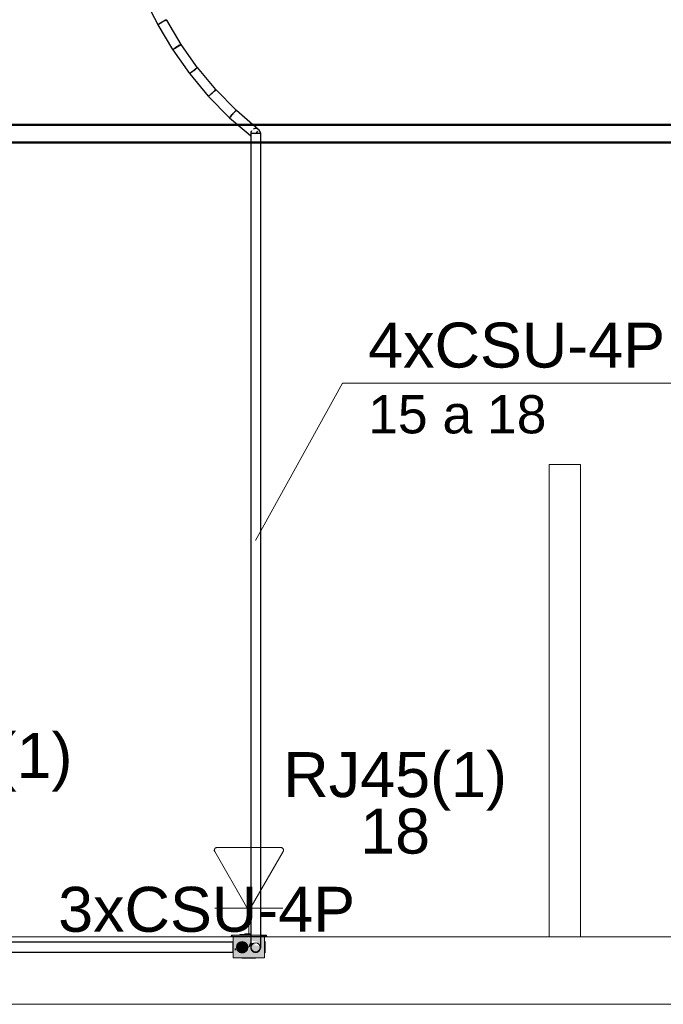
# Model space of a CAD drawing. Header units: millimetres. Extents: x 4476663 to 4477054, y -30323851 to -30323414.
# Tile 109 of 256: x 4476943.4 to 4476946.26, y -30323787.6 to -30323783.22. Entities that reach past the tile are written whole.
import ezdxf

# ---------------------------------------------------------------- set-up
doc = ezdxf.new("R2010")
doc.units = ezdxf.units.MM
doc.linetypes.add('NULL', pattern=[0])
for name, color, linetype, lineweight in [('CE-Caixa', 9, 'Continuous', 18), ('CE-Condutos (Baixa)', 6, 'Continuous', 25), ('CE-Condutos (Teto)', 1, 'Continuous', 25), ('CE-PT Dados', 7, 'Continuous', 5), ('CE-Textos fios', 7, 'Continuous', 9), ('IFC-Caixa de passagem-Contorno', 44, 'Continuous', 5), ('IFC-Parede padrão-Contorno', 44, 'Continuous', 5), ('IFC-Parede-Contorno', 42, 'Continuous', 5), ('Textos', 7, 'Continuous', 9)]:
    doc.layers.add(name, color=color, linetype=linetype, lineweight=lineweight)
doc.styles.add('ARIAL', font='arial.ttf')

msp = doc.modelspace()

# ---------------------------------------------------------------- hatches: boundary and pattern name
at = {"layer": 'CE-Caixa', "linetype": 'Continuous'}
for points in [[(4476944.343, -30323787.2918), (4476944.336, -30323787.2978), (4476944.3756, -30323787.2962), (4476944.3756, -30323787.2978), (4476944.4241, -30323787.2961), (4476944.4241, -30323787.2918)], [(4476944.4114, -30323787.3487), (4476944.4255, -30323787.3148), (4476944.4528, -30323787.3203), (4476944.486, -30323787.2978), (4476944.4325, -30323787.2978), (4476944.4294, -30323787.3053), (4476944.416, -30323787.307), (4476944.4325, -30323787.2978), (4476944.4172, -30323787.2978), (4476944.4165, -30323787.3032), (4476944.4061, -30323787.3083), (4476944.4172, -30323787.2978), (4476944.346, -30323787.2978), (4476944.346, -30323787.3928), (4476944.3756, -30323787.3727), (4476944.361, -30323787.3453), (4476944.3756, -30323787.3551), (4476944.3756, -30323787.323), (4476944.3985, -30323787.323), (4476944.3985, -30323787.3572), (4476944.4103, -30323787.3401), (4476944.411, -30323787.3453), (4476944.4036, -30323787.363), (4476944.3819, -30323787.3698), (4476944.346, -30323787.3928), (4476944.486, -30323787.3928), (4476944.486, -30323787.2978), (4476944.4528, -30323787.3203), (4476944.4654, -30323787.3392), (4476944.4384, -30323787.3363), (4476944.4528, -30323787.3203)], [(4476944.3817, -30323787.2918), (4476944.4241, -30323787.2918), (4476944.4241, -30323787.2878), (4476944.3756, -30323787.2878)], [(4476944.4241, -30323787.2878), (4476944.3985, -30323787.2858), (4476944.3985, -30323787.2878)], [(4476944.489, -30323787.2918), (4476944.4684, -30323787.2926), (4476944.4684, -30323787.2978), (4476944.496, -30323787.2978)], [(4476944.3924, -30323787.3694), (4476944.4076, -30323787.3578), (4476944.4101, -30323787.3388), (4476944.3985, -30323787.3236), (4476944.3795, -30323787.3211), (4476944.3643, -30323787.3328), (4476944.3618, -30323787.3518), (4476944.3735, -30323787.3669)], [(4476944.4116, -30323787.3483), (4476944.442, -30323787.3277), (4476944.4213, -30323787.3249)]]:
    msp.add_hatch(color=163, dxfattribs=at).paths.add_polyline_path(points)

# ---------------------------------------------------------------- linework, layer by layer
at = {"layer": 'CE-Caixa'}
for p, q in [((4476944.343, -30323787.2918), (4476944.336, -30323787.2978)), ((4476944.336, -30323787.2978), (4476944.346, -30323787.2978)), ((4476944.3756, -30323787.2918), (4476944.343, -30323787.2918)), ((4476944.346, -30323787.2978), (4476944.3756, -30323787.2978)), ((4476944.346, -30323787.2978), (4476944.346, -30323787.3135)), ((4476944.3536, -30323787.2978), (4476944.346, -30323787.2978)), ((4476944.346, -30323787.3135), (4476944.346, -30323787.315)), ((4476944.346, -30323787.315), (4476944.346, -30323787.3203)), ((4476944.3547, -30323787.2978), (4476944.3536, -30323787.2978)), ((4476944.356, -30323787.2978), (4476944.3547, -30323787.2978)), ((4476944.3672, -30323787.2978), (4476944.356, -30323787.2978)), ((4476944.3756, -30323787.2978), (4476944.3672, -30323787.2978)), ((4476944.3756, -30323787.2878), (4476944.3756, -30323787.2918)), ((4476944.3985, -30323787.2878), (4476944.3756, -30323787.2878)), ((4476944.3985, -30323787.2918), (4476944.3756, -30323787.2918)), ((4476944.3756, -30323787.2978), (4476944.3985, -30323787.2978)), ((4476944.3985, -30323787.2978), (4476944.3756, -30323787.2978)), ((4476944.4241, -30323787.2858), (4476944.3985, -30323787.2858)), ((4476944.3985, -30323787.2858), (4476944.3985, -30323787.2878)), ((4476944.4241, -30323787.2878), (4476944.3985, -30323787.2878)), ((4476944.4241, -30323787.2918), (4476944.3985, -30323787.2918)), ((4476944.3985, -30323787.2978), (4476944.4241, -30323787.2978)), ((4476944.4047, -30323787.2978), (4476944.3985, -30323787.2978)), ((4476944.4172, -30323787.2978), (4476944.4047, -30323787.2978)), ((4476944.4325, -30323787.2978), (4476944.4172, -30323787.2978)), ((4476944.486, -30323787.2978), (4476944.4325, -30323787.2978)), ((4476944.489, -30323787.2918), (4476944.4684, -30323787.2918)), ((4476944.4684, -30323787.2978), (4476944.486, -30323787.2978)), ((4476944.486, -30323787.2978), (4476944.496, -30323787.2978)), ((4476944.486, -30323787.2998), (4476944.486, -30323787.2978)), ((4476944.486, -30323787.3203), (4476944.486, -30323787.2998)), ((4476944.496, -30323787.2978), (4476944.489, -30323787.2918)), ((4476944.3444, -30323787.3203), (4476944.3444, -30323787.3211)), ((4476944.346, -30323787.3203), (4476944.3444, -30323787.3203)), ((4476944.3444, -30323787.3211), (4476944.3444, -30323787.323)), ((4476944.3444, -30323787.323), (4476944.3444, -30323787.3236)), ((4476944.3444, -30323787.3236), (4476944.3444, -30323787.3276)), ((4476944.3444, -30323787.3276), (4476944.3444, -30323787.3328)), ((4476944.3444, -30323787.3328), (4476944.3444, -30323787.3388)), ((4476944.3444, -30323787.3388), (4476944.3444, -30323787.3453)), ((4476944.3444, -30323787.3453), (4476944.3444, -30323787.3518)), ((4476944.3444, -30323787.3518), (4476944.3444, -30323787.3578)), ((4476944.3444, -30323787.3578), (4476944.3444, -30323787.363)), ((4476944.346, -30323787.3203), (4476944.346, -30323787.323)), ((4476944.346, -30323787.323), (4476944.346, -30323787.3339)), ((4476944.346, -30323787.3339), (4476944.346, -30323787.3458)), ((4476944.346, -30323787.3458), (4476944.346, -30323787.3555)), ((4476944.346, -30323787.3555), (4476944.346, -30323787.3676)), ((4476944.3618, -30323787.3388), (4476944.361, -30323787.3453)), ((4476944.361, -30323787.3453), (4476944.3618, -30323787.3518)), ((4476944.3643, -30323787.3328), (4476944.3618, -30323787.3388)), ((4476944.3618, -30323787.3518), (4476944.3643, -30323787.3578)), ((4476944.3683, -30323787.3276), (4476944.3643, -30323787.3328)), ((4476944.3643, -30323787.3578), (4476944.3683, -30323787.363)), ((4476944.3735, -30323787.3236), (4476944.3683, -30323787.3276)), ((4476944.3795, -30323787.3211), (4476944.3735, -30323787.3236)), ((4476944.386, -30323787.3203), (4476944.3795, -30323787.3211)), ((4476944.3924, -30323787.3211), (4476944.386, -30323787.3203)), ((4476944.3985, -30323787.3236), (4476944.3924, -30323787.3211)), ((4476944.4036, -30323787.3276), (4476944.3985, -30323787.3236)), ((4476944.4076, -30323787.3328), (4476944.4036, -30323787.3276)), ((4476944.4036, -30323787.363), (4476944.4076, -30323787.3578)), ((4476944.4101, -30323787.3388), (4476944.4076, -30323787.3328)), ((4476944.4076, -30323787.3578), (4476944.4101, -30323787.3518)), ((4476944.411, -30323787.3453), (4476944.4101, -30323787.3388)), ((4476944.4101, -30323787.3518), (4476944.411, -30323787.3453)), ((4476944.486, -30323787.3275), (4476944.486, -30323787.3203)), ((4476944.4876, -30323787.3203), (4476944.486, -30323787.3203)), ((4476944.486, -30323787.3307), (4476944.486, -30323787.3275)), ((4476944.486, -30323787.3572), (4476944.486, -30323787.3307)), ((4476944.486, -30323787.3632), (4476944.486, -30323787.3572)), ((4476944.4876, -30323787.3211), (4476944.4876, -30323787.3203)), ((4476944.4876, -30323787.3236), (4476944.4876, -30323787.3211)), ((4476944.4876, -30323787.3276), (4476944.4876, -30323787.3236)), ((4476944.4876, -30323787.3328), (4476944.4876, -30323787.3276)), ((4476944.4876, -30323787.3388), (4476944.4876, -30323787.3328)), ((4476944.4876, -30323787.3453), (4476944.4876, -30323787.3388)), ((4476944.4876, -30323787.3518), (4476944.4876, -30323787.3453)), ((4476944.4876, -30323787.3578), (4476944.4876, -30323787.3518)), ((4476944.4876, -30323787.363), (4476944.4876, -30323787.3578)), ((4476944.3444, -30323787.363), (4476944.3444, -30323787.3669)), ((4476944.3444, -30323787.3669), (4476944.3444, -30323787.3676)), ((4476944.3444, -30323787.3676), (4476944.3444, -30323787.3694)), ((4476944.3444, -30323787.3694), (4476944.3444, -30323787.3703)), ((4476944.3444, -30323787.3703), (4476944.346, -30323787.3703)), ((4476944.346, -30323787.3676), (4476944.346, -30323787.3703)), ((4476944.346, -30323787.3703), (4476944.346, -30323787.3928)), ((4476944.346, -30323787.3928), (4476944.3648, -30323787.3928)), ((4476944.3648, -30323787.3928), (4476944.3807, -30323787.3928)), ((4476944.3683, -30323787.363), (4476944.3735, -30323787.3669)), ((4476944.3735, -30323787.3669), (4476944.3795, -30323787.3694)), ((4476944.3795, -30323787.3694), (4476944.386, -30323787.3703)), ((4476944.3807, -30323787.3928), (4476944.3931, -30323787.3928)), ((4476944.384, -30323787.3942), (4476944.3851, -30323787.3942)), ((4476944.3851, -30323787.3942), (4476944.3883, -30323787.3942)), ((4476944.386, -30323787.3703), (4476944.3924, -30323787.3694)), ((4476944.3883, -30323787.3942), (4476944.3933, -30323787.3942)), ((4476944.3918, -30323787.3942), (4476944.3943, -30323787.3942)), ((4476944.3924, -30323787.3694), (4476944.3985, -30323787.3669)), ((4476944.3931, -30323787.3928), (4476944.4047, -30323787.3928)), ((4476944.3943, -30323787.3942), (4476944.3983, -30323787.3942)), ((4476944.3983, -30323787.3942), (4476944.4035, -30323787.3942)), ((4476944.3985, -30323787.3669), (4476944.4036, -30323787.363)), ((4476944.4035, -30323787.3942), (4476944.4095, -30323787.3942)), ((4476944.4047, -30323787.3928), (4476944.4172, -30323787.3928)), ((4476944.4095, -30323787.3942), (4476944.416, -30323787.3942)), ((4476944.416, -30323787.3942), (4476944.4224, -30323787.3942)), ((4476944.4172, -30323787.3928), (4476944.4386, -30323787.3928)), ((4476944.4224, -30323787.3942), (4476944.4285, -30323787.3942)), ((4476944.4285, -30323787.3942), (4476944.4336, -30323787.3942)), ((4476944.4336, -30323787.3942), (4476944.4376, -30323787.3942)), ((4476944.4376, -30323787.3942), (4476944.4401, -30323787.3942)), ((4476944.4386, -30323787.3928), (4476944.4784, -30323787.3928)), ((4476944.4386, -30323787.3942), (4476944.4437, -30323787.3942)), ((4476944.4437, -30323787.3942), (4476944.4469, -30323787.3942)), ((4476944.4784, -30323787.3928), (4476944.486, -30323787.3928)), ((4476944.486, -30323787.3703), (4476944.486, -30323787.3632)), ((4476944.486, -30323787.3834), (4476944.486, -30323787.3703)), ((4476944.486, -30323787.3703), (4476944.4876, -30323787.3703)), ((4476944.486, -30323787.3858), (4476944.486, -30323787.3834)), ((4476944.486, -30323787.3928), (4476944.486, -30323787.3858)), ((4476944.4876, -30323787.3669), (4476944.4876, -30323787.363)), ((4476944.4876, -30323787.3694), (4476944.4876, -30323787.3669)), ((4476944.4876, -30323787.3703), (4476944.4876, -30323787.3694))]:
    msp.add_line(p, q, dxfattribs=at)
at = {"layer": 'CE-Condutos (Baixa)'}
for p, q in [((4476944.3444, -30323787.323), (4476943.2367, -30323787.323)), ((4476944.356, -30323787.3585), (4476944.356, -30323787.35)), ((4476943.2367, -30323787.3676), (4476944.3444, -30323787.3676))]:
    msp.add_line(p, q, dxfattribs=at)
at = {"layer": 'CE-Condutos (Teto)'}
for p, q in [((4476943.9522, -30323783.1279), (4476944.0107, -30323783.2421)), ((4476944.0107, -30323783.2421), (4476944.0112, -30323783.2418)), ((4476944.0112, -30323783.2418), (4476944.0149, -30323783.2399)), ((4476944.0122, -30323783.2429), (4476944.0113, -30323783.2434)), ((4476944.0113, -30323783.2434), (4476944.077, -30323783.3533)), ((4476944.0163, -30323783.2404), (4476944.0122, -30323783.2429)), ((4476944.0149, -30323783.2399), (4476944.0214, -30323783.2366)), ((4476944.0229, -30323783.2365), (4476944.0163, -30323783.2404)), ((4476944.0214, -30323783.2366), (4476944.0294, -30323783.2325)), ((4476944.0307, -30323783.2318), (4476944.0229, -30323783.2365)), ((4476944.0294, -30323783.2325), (4476944.0304, -30323783.232)), ((4476944.0385, -30323783.2271), (4476944.0307, -30323783.2318)), ((4476944.0449, -30323783.2233), (4476944.0385, -30323783.2271)), ((4476944.0445, -30323783.2247), (4476944.049, -30323783.2224)), ((4476944.0488, -30323783.221), (4476944.0449, -30323783.2233)), ((4476944.0503, -30323783.2218), (4476944.0496, -30323783.2205)), ((4476944.0502, -30323783.2218), (4476944.0503, -30323783.2218)), ((4476944.0509, -30323783.2229), (4476944.0502, -30323783.2218)), ((4476944.1153, -30323783.3304), (4476944.0509, -30323783.2229)), ((4476944.1043, -30323783.337), (4476944.1107, -30323783.3332)), ((4476944.1108, -30323783.3316), (4476944.1051, -30323783.3356)), ((4476944.1107, -30323783.3332), (4476944.1146, -30323783.3309)), ((4476944.1141, -30323783.3293), (4476944.1108, -30323783.3316)), ((4476944.115, -30323783.3306), (4476944.1141, -30323783.3293)), ((4476944.115, -30323783.3306), (4476944.1153, -30323783.3304)), ((4476944.1177, -30323783.3345), (4476944.115, -30323783.3306)), ((4476944.077, -30323783.3533), (4476944.078, -30323783.3527)), ((4476944.0793, -30323783.3537), (4476944.0779, -30323783.3547)), ((4476944.0779, -30323783.3547), (4476944.1516, -30323783.4597)), ((4476944.078, -30323783.3527), (4476944.0821, -30323783.3503)), ((4476944.0837, -30323783.3506), (4476944.0793, -30323783.3537)), ((4476944.0821, -30323783.3503), (4476944.0887, -30323783.3464)), ((4476944.0903, -30323783.346), (4476944.0837, -30323783.3506)), ((4476944.0887, -30323783.3464), (4476944.0965, -30323783.3417)), ((4476944.0962, -30323783.3418), (4476944.0903, -30323783.346)), ((4476944.0978, -30323783.3407), (4476944.0962, -30323783.3418)), ((4476944.0965, -30323783.3417), (4476944.1043, -30323783.337)), ((4476944.1051, -30323783.3356), (4476944.0978, -30323783.3407)), ((4476944.1878, -30323783.4343), (4476944.1177, -30323783.3345)), ((4476944.1516, -30323783.4597), (4476944.1531, -30323783.4587)), ((4476944.1547, -30323783.4595), (4476944.1528, -30323783.4611)), ((4476944.1528, -30323783.4611), (4476944.2352, -30323783.5607)), ((4476944.1531, -30323783.4587), (4476944.1575, -30323783.4556)), ((4476944.1593, -30323783.4557), (4476944.1547, -30323783.4595)), ((4476944.1575, -30323783.4556), (4476944.164, -30323783.451)), ((4476944.1657, -30323783.4504), (4476944.1593, -30323783.4557)), ((4476944.164, -30323783.451), (4476944.17, -30323783.4469)), ((4476944.17, -30323783.4469), (4476944.1657, -30323783.4504)), ((4476944.17, -30323783.4469), (4476944.1716, -30323783.4457)), ((4476944.1716, -30323783.4457), (4476944.1789, -30323783.4406)), ((4476944.1795, -30323783.439), (4476944.1729, -30323783.4445)), ((4476944.1845, -30323783.4348), (4476944.1795, -30323783.439)), ((4476944.1868, -30323783.4329), (4476944.1845, -30323783.4348)), ((4476944.1846, -30323783.4366), (4476944.1878, -30323783.4343)), ((4476944.187, -30323783.4327), (4476944.1868, -30323783.4329)), ((4476944.2683, -30323783.5309), (4476944.187, -30323783.4327)), ((4476944.2417, -30323783.5554), (4476944.2481, -30323783.55)), ((4476944.2498, -30323783.5491), (4476944.2436, -30323783.5552)), ((4476944.2481, -30323783.55), (4476944.2525, -30323783.5465)), ((4476944.2525, -30323783.5464), (4476944.2498, -30323783.5491)), ((4476944.2525, -30323783.5465), (4476944.2553, -30323783.5441)), ((4476944.2553, -30323783.5441), (4476944.262, -30323783.5386)), ((4476944.262, -30323783.5386), (4476944.267, -30323783.5344)), ((4476944.2666, -30323783.5326), (4476944.2624, -30323783.5368)), ((4476944.267, -30323783.5344), (4476944.2695, -30323783.5324)), ((4476944.2684, -30323783.5308), (4476944.2683, -30323783.5309)), ((4476944.2695, -30323783.5324), (4476944.2683, -30323783.5309)), ((4476944.3592, -30323783.6235), (4476944.2684, -30323783.5308)), ((4476944.2352, -30323783.5607), (4476944.2371, -30323783.5591)), ((4476944.2389, -30323783.5597), (4476944.2366, -30323783.562)), ((4476944.2366, -30323783.562), (4476944.3284, -30323783.6556)), ((4476944.2371, -30323783.5591), (4476944.2417, -30323783.5554)), ((4476944.2436, -30323783.5552), (4476944.2389, -30323783.5597)), ((4476944.3415, -30323783.6427), (4476944.3442, -30323783.6401)), ((4476944.3443, -30323783.6401), (4476944.343, -30323783.6415)), ((4476944.3442, -30323783.6401), (4476944.3482, -30323783.6362)), ((4476944.3482, -30323783.6362), (4476944.3541, -30323783.6304)), ((4476944.3541, -30323783.6304), (4476944.3584, -30323783.6262)), ((4476944.3576, -30323783.6244), (4476944.3542, -30323783.6284)), ((4476944.3584, -30323783.6262), (4476944.3602, -30323783.6245)), ((4476944.3602, -30323783.6245), (4476944.3592, -30323783.6235)), ((4476944.3603, -30323783.6244), (4476944.3592, -30323783.6235)), ((4476944.4325, -30323783.6862), (4476944.3603, -30323783.6244)), ((4476944.3284, -30323783.6556), (4476944.3307, -30323783.6534)), ((4476944.3326, -30323783.6536), (4476944.33, -30323783.6567)), ((4476944.33, -30323783.6567), (4476944.3646, -30323783.6862)), ((4476944.3307, -30323783.6534), (4476944.3353, -30323783.6488)), ((4476944.3372, -30323783.6483), (4476944.3326, -30323783.6536)), ((4476944.3353, -30323783.6488), (4476944.3415, -30323783.6427)), ((4476944.343, -30323783.6415), (4476944.3372, -30323783.6483)), ((4476944.3021, -30323783.6892), (4476935.679, -30323783.6892)), ((4476944.3047, -30323783.6862), (4476935.9076, -30323783.6862)), ((4476935.9076, -30323783.6892), (4476944.3021, -30323783.6892)), ((4476944.3021, -30323783.6892), (4476944.3681, -30323783.6892)), ((4476944.3022, -30323783.6892), (4476944.3021, -30323783.6892)), ((4476944.3021, -30323783.6892), (4476944.3021, -30323783.6892)), ((4476944.3022, -30323783.6892), (4476944.3022, -30323783.6892)), ((4476944.3022, -30323783.6892), (4476944.3022, -30323783.6892)), ((4476944.3681, -30323783.6892), (4476944.3022, -30323783.6892)), ((4476944.3047, -30323783.6862), (4476944.3047, -30323783.6862)), ((4476944.3047, -30323783.6862), (4476944.3047, -30323783.6862)), ((4476944.3048, -30323783.6862), (4476944.3047, -30323783.6862)), ((4476944.3048, -30323783.6862), (4476944.3048, -30323783.6862)), ((4476944.3646, -30323783.6862), (4476944.3048, -30323783.6862)), ((4476944.446, -30323783.6862), (4476944.3646, -30323783.6862)), ((4476944.3681, -30323783.6892), (4476944.436, -30323783.6892)), ((4476944.3681, -30323783.6892), (4476944.4125, -30323783.7272)), ((4476944.4125, -30323783.7272), (4476944.4241, -30323783.7372)), ((4476944.4279, -30323783.7141), (4476944.4241, -30323783.7226)), ((4476944.4241, -30323783.7226), (4476944.4241, -30323783.7319)), ((4476944.4279, -30323783.7272), (4476944.4241, -30323783.7272)), ((4476944.4241, -30323783.7272), (4476944.4241, -30323783.7372)), ((4476944.4348, -30323783.7272), (4476944.4279, -30323783.7272)), ((4476944.4436, -30323783.705), (4476944.4348, -30323783.7078)), ((4476944.4436, -30323783.7272), (4476944.4348, -30323783.7272)), ((4476944.436, -30323783.6892), (4476944.446, -30323783.6892)), ((4476944.446, -30323783.6978), (4476944.436, -30323783.6892)), ((4476944.4529, -30323783.7059), (4476944.4436, -30323783.705)), ((4476944.446, -30323783.7272), (4476944.4436, -30323783.7272)), ((4476944.4448, -30323783.7286), (4476944.446, -30323783.7272)), ((4476944.446, -30323783.6862), (4476944.446, -30323783.6892)), ((4476948.9809, -30323783.6862), (4476944.446, -30323783.6862)), ((4476944.446, -30323783.6892), (4476944.446, -30323783.6862)), ((4476944.446, -30323783.6892), (4476948.9809, -30323783.6892)), ((4476944.446, -30323783.6892), (4476944.446, -30323783.6899)), ((4476944.447, -30323783.6892), (4476944.446, -30323783.6892)), ((4476944.446, -30323783.6899), (4476944.446, -30323783.6892)), ((4476944.446, -30323783.6899), (4476944.446, -30323783.6978)), ((4476944.446, -30323783.6978), (4476944.446, -30323783.6899)), ((4476944.4605, -30323783.7102), (4476944.446, -30323783.6978)), ((4476944.446, -30323783.7272), (4476944.4508, -30323783.7216)), ((4476944.4529, -30323783.7272), (4476944.446, -30323783.7272)), ((4476944.4603, -30323783.6892), (4476944.447, -30323783.6892)), ((4476944.4508, -30323783.7216), (4476944.456, -30323783.7155)), ((4476944.4605, -30323783.7103), (4476944.4529, -30323783.7059)), ((4476944.461, -30323783.7272), (4476944.4529, -30323783.7272)), ((4476944.4608, -30323783.6892), (4476944.4603, -30323783.6892)), ((4476944.4605, -30323783.7103), (4476944.4605, -30323783.7102)), ((4476944.461, -30323783.7106), (4476944.4605, -30323783.7103)), ((4476944.4605, -30323783.7103), (4476944.4605, -30323783.7103)), ((4476944.4684, -30323783.6892), (4476944.4608, -30323783.6892)), ((4476944.4648, -30323783.7159), (4476944.461, -30323783.7106)), ((4476944.4664, -30323783.7272), (4476944.461, -30323783.7272)), ((4476944.4648, -30323783.7159), (4476944.4618, -30323783.7114)), ((4476944.4664, -30323783.7181), (4476944.4648, -30323783.7159)), ((4476944.4665, -30323783.7184), (4476944.4664, -30323783.7181)), ((4476944.4684, -30323783.7272), (4476944.4664, -30323783.7272)), ((4476944.4684, -30323783.7272), (4476944.4665, -30323783.7184)), ((4476944.4684, -30323783.7272), (4476944.4667, -30323783.7187)), ((4476944.4784, -30323783.6892), (4476944.4684, -30323783.6892)), ((4476944.4684, -30323783.7652), (4476944.4684, -30323783.7272)), ((4476944.4785, -30323783.6892), (4476944.4784, -30323783.6892)), ((4476944.492, -30323783.6892), (4476944.4785, -30323783.6892)), ((4476948.9809, -30323783.6892), (4476944.492, -30323783.6892)), ((4476944.446, -30323783.7652), (4476938.5554, -30323783.7652)), ((4476938.5554, -30323783.7652), (4476944.2369, -30323783.7652)), ((4476938.7364, -30323783.7682), (4476944.4241, -30323783.7682)), ((4476944.2369, -30323783.7652), (4476944.2582, -30323783.7652)), ((4476944.2582, -30323783.7652), (4476944.4051, -30323783.7652)), ((4476944.4051, -30323783.7652), (4476944.4134, -30323783.7652)), ((4476944.4134, -30323783.7652), (4476944.4135, -30323783.7652)), ((4476944.4135, -30323783.7652), (4476944.4136, -30323783.7652)), ((4476944.4136, -30323783.7652), (4476944.4241, -30323783.7652)), ((4476944.4241, -30323783.7372), (4476944.4241, -30323783.7528)), ((4476944.4241, -30323783.7528), (4476944.4241, -30323783.7529)), ((4476944.4241, -30323783.7529), (4476944.4241, -30323783.7652)), ((4476944.4241, -30323783.7682), (4476944.446, -30323783.7682)), ((4476944.4241, -30323783.7682), (4476944.4241, -30323783.8851)), ((4476944.446, -30323783.7652), (4476944.446, -30323783.7682)), ((4476944.4684, -30323783.7652), (4476944.446, -30323783.7652)), ((4476944.446, -30323783.7652), (4476948.9809, -30323783.7652)), ((4476944.446, -30323783.7682), (4476944.446, -30323783.7652)), ((4476944.446, -30323783.7682), (4476948.9809, -30323783.7682)), ((4476948.9809, -30323783.7652), (4476944.4684, -30323783.7652)), ((4476944.4684, -30323783.8851), (4476944.4684, -30323783.7682)), ((4476944.4241, -30323783.8851), (4476944.4241, -30323784.0329)), ((4476944.4684, -30323784.0329), (4476944.4684, -30323783.8851)), ((4476944.4241, -30323784.0329), (4476944.4241, -30323784.1714)), ((4476944.4684, -30323784.1714), (4476944.4684, -30323784.0329)), ((4476944.4241, -30323784.1714), (4476944.4241, -30323784.3014)), ((4476944.4684, -30323784.3014), (4476944.4684, -30323784.1714)), ((4476944.4241, -30323784.3014), (4476944.4241, -30323784.4238)), ((4476944.4684, -30323784.4238), (4476944.4684, -30323784.3014)), ((4476944.4241, -30323784.4238), (4476944.4241, -30323784.5393)), ((4476944.4684, -30323784.5393), (4476944.4684, -30323784.4238)), ((4476944.4241, -30323784.5393), (4476944.4241, -30323784.6488)), ((4476944.4684, -30323784.6488), (4476944.4684, -30323784.5393)), ((4476944.4241, -30323784.6488), (4476944.4241, -30323784.7531)), ((4476944.4684, -30323784.7531), (4476944.4684, -30323784.6488)), ((4476944.4241, -30323784.7531), (4476944.4241, -30323784.8528)), ((4476944.4684, -30323784.8528), (4476944.4684, -30323784.7531)), ((4476944.4241, -30323784.8528), (4476944.4241, -30323784.949)), ((4476944.4684, -30323784.949), (4476944.4684, -30323784.8528)), ((4476944.4241, -30323784.949), (4476944.4241, -30323785.0423)), ((4476944.4684, -30323785.0423), (4476944.4684, -30323784.949)), ((4476944.4241, -30323785.0423), (4476944.4241, -30323785.1335)), ((4476944.4684, -30323785.1335), (4476944.4684, -30323785.0423)), ((4476944.4241, -30323785.1335), (4476944.4241, -30323785.2236)), ((4476944.4684, -30323785.2236), (4476944.4684, -30323785.1335)), ((4476944.4241, -30323785.2236), (4476944.4241, -30323785.3132)), ((4476944.4684, -30323785.3132), (4476944.4684, -30323785.2236)), ((4476944.4241, -30323785.3132), (4476944.4241, -30323785.4032)), ((4476944.4684, -30323785.4032), (4476944.4684, -30323785.3132)), ((4476944.4241, -30323785.4032), (4476944.4241, -30323785.4944)), ((4476944.4684, -30323785.4944), (4476944.4684, -30323785.4032)), ((4476944.4241, -30323785.4944), (4476944.4241, -30323785.5875)), ((4476944.4684, -30323785.5875), (4476944.4684, -30323785.4944)), ((4476944.4241, -30323785.5875), (4476944.4241, -30323785.6835)), ((4476944.4684, -30323785.6835), (4476944.4684, -30323785.5875)), ((4476944.4241, -30323785.6835), (4476944.4241, -30323785.783)), ((4476944.4684, -30323785.783), (4476944.4684, -30323785.6835)), ((4476944.4241, -30323785.783), (4476944.4241, -30323785.887)), ((4476944.4684, -30323785.887), (4476944.4684, -30323785.783)), ((4476944.4241, -30323785.887), (4476944.4241, -30323785.9961)), ((4476944.4684, -30323785.9961), (4476944.4684, -30323785.887)), ((4476944.4241, -30323785.9961), (4476944.4241, -30323786.1113)), ((4476944.4684, -30323786.1113), (4476944.4684, -30323785.9961)), ((4476944.4241, -30323786.1113), (4476944.4241, -30323786.2333)), ((4476944.4684, -30323786.2333), (4476944.4684, -30323786.1113)), ((4476944.4241, -30323786.2333), (4476944.4241, -30323786.3628)), ((4476944.4684, -30323786.3628), (4476944.4684, -30323786.2333)), ((4476944.4241, -30323786.3628), (4476944.4241, -30323786.5009)), ((4476944.4684, -30323786.5009), (4476944.4684, -30323786.3628)), ((4476944.4241, -30323786.5009), (4476944.4241, -30323786.6481)), ((4476944.4684, -30323786.6481), (4476944.4684, -30323786.5009)), ((4476944.4241, -30323786.6481), (4476944.4241, -30323786.8053)), ((4476944.4684, -30323786.8053), (4476944.4684, -30323786.6481)), ((4476944.4241, -30323786.8053), (4476944.4241, -30323786.9734)), ((4476944.4684, -30323786.9734), (4476944.4684, -30323786.8053)), ((4476944.4241, -30323786.9734), (4476944.4241, -30323787.1531)), ((4476944.4684, -30323787.1531), (4476944.4684, -30323786.9734)), ((4476944.4241, -30323787.1531), (4476944.4241, -30323787.2216)), ((4476944.4684, -30323787.1833), (4476944.4684, -30323787.1531)), ((4476944.4684, -30323787.2743), (4476944.4684, -30323787.1833)), ((4476944.4241, -30323787.2216), (4476944.4241, -30323787.2368)), ((4476944.4241, -30323787.2368), (4476944.4241, -30323787.2858)), ((4476944.4684, -30323787.2918), (4476944.4684, -30323787.2743)), ((4476944.4241, -30323787.2858), (4476944.4241, -30323787.2878)), ((4476944.4241, -30323787.2878), (4476944.4241, -30323787.2918)), ((4476944.4241, -30323787.2918), (4476944.4241, -30323787.2978)), ((4476944.4241, -30323787.2978), (4476944.4241, -30323787.3453)), ((4476944.4684, -30323787.2978), (4476944.4684, -30323787.2918)), ((4476944.4684, -30323787.3453), (4476944.4684, -30323787.2978)), ((4476944.4241, -30323787.3453), (4476944.4257, -30323787.3536)), ((4476944.4241, -30323787.3453), (4476944.4241, -30323787.35)), ((4476944.4241, -30323787.35), (4476944.4257, -30323787.3536)), ((4476944.4257, -30323787.3536), (4476944.4257, -30323787.3539)), ((4476944.4257, -30323787.3539), (4476944.426, -30323787.3543)), ((4476944.426, -30323787.3543), (4476944.43, -30323787.3604)), ((4476944.426, -30323787.3543), (4476944.4279, -30323787.3585)), ((4476944.4279, -30323787.3585), (4476944.43, -30323787.3604)), ((4476944.43, -30323787.3604), (4476944.4305, -30323787.3611)), ((4476944.4305, -30323787.3611), (4476944.4319, -30323787.3621)), ((4476944.4319, -30323787.3621), (4476944.4365, -30323787.3653)), ((4476944.4319, -30323787.3621), (4476944.4348, -30323787.3647)), ((4476944.4545, -30323787.366), (4476944.4613, -30323787.3615)), ((4476944.461, -30323787.3619), (4476944.4613, -30323787.3615)), ((4476944.4613, -30323787.3615), (4476944.4618, -30323787.3611)), ((4476944.4618, -30323787.3611), (4476944.4648, -30323787.3566)), ((4476944.4648, -30323787.3566), (4476944.4667, -30323787.3539)), ((4476944.4648, -30323787.3566), (4476944.4664, -30323787.3544)), ((4476944.4667, -30323787.3539), (4476944.4684, -30323787.3453)), ((4476944.4348, -30323787.3647), (4476944.4365, -30323787.3653)), ((4476944.4365, -30323787.3653), (4476944.4376, -30323787.366)), ((4476944.4376, -30323787.366), (4476944.4407, -30323787.3666)), ((4476944.4407, -30323787.3666), (4476944.4448, -30323787.3675)), ((4476944.4407, -30323787.3666), (4476944.4436, -30323787.3676)), ((4476944.4436, -30323787.3676), (4476944.4448, -30323787.3675)), ((4476944.4448, -30323787.3675), (4476944.446, -30323787.3677)), ((4476944.446, -30323787.3677), (4476944.4492, -30323787.367)), ((4476944.4492, -30323787.367), (4476944.4538, -30323787.366)), ((4476944.4492, -30323787.367), (4476944.4529, -30323787.3666)), ((4476944.4538, -30323787.366), (4476944.4545, -30323787.366))]:
    msp.add_line(p, q, dxfattribs=at)
at = {"layer": 'CE-PT Dados'}
for p, q in [((4476944.4056, -30323787.1651), (4476944.2639, -30323786.9197)), ((4476944.2743, -30323786.9017), (4476944.5576, -30323786.9018)), ((4476944.568, -30323786.9198), (4476944.4264, -30323787.1651)), ((4476944.416, -30323787.1711), (4476944.2648, -30323787.1711)), ((4476944.416, -30323787.1711), (4476944.416, -30323787.2917)), ((4476944.416, -30323787.1711), (4476944.5672, -30323787.1711))]:
    msp.add_line(p, q, dxfattribs=at)
for points in [[(4476944.2743, -30323786.9017), (4476944.2729, -30323786.9018), (4476944.2715, -30323786.902), (4476944.2702, -30323786.9024), (4476944.2689, -30323786.903), (4476944.2677, -30323786.9037), (4476944.2666, -30323786.9045), (4476944.2656, -30323786.9055), (4476944.2647, -30323786.9065), (4476944.2639, -30323786.9077), (4476944.2633, -30323786.9089), (4476944.2628, -30323786.9103), (4476944.2625, -30323786.9116), (4476944.2623, -30323786.913), (4476944.2623, -30323786.9144), (4476944.2625, -30323786.9158), (4476944.2628, -30323786.9171), (4476944.2633, -30323786.9185), (4476944.2639, -30323786.9197)], [(4476944.568, -30323786.9198), (4476944.5686, -30323786.9186), (4476944.5691, -30323786.9173), (4476944.5694, -30323786.9159), (4476944.5695, -30323786.9145), (4476944.5695, -30323786.9131), (4476944.5694, -30323786.9118), (4476944.5691, -30323786.9104), (4476944.5686, -30323786.9091), (4476944.568, -30323786.9078), (4476944.5672, -30323786.9067), (4476944.5663, -30323786.9056), (4476944.5653, -30323786.9046), (4476944.5642, -30323786.9038), (4476944.5629, -30323786.9031), (4476944.5617, -30323786.9026), (4476944.5603, -30323786.9022), (4476944.559, -30323786.9019), (4476944.5576, -30323786.9018)], [(4476944.4056, -30323787.1651), (4476944.4063, -30323787.1663), (4476944.4072, -30323787.1673), (4476944.4083, -30323787.1683), (4476944.4094, -30323787.1691), (4476944.4106, -30323787.1698), (4476944.4119, -30323787.1704), (4476944.4132, -30323787.1708), (4476944.4146, -30323787.171), (4476944.416, -30323787.1711), (4476944.4174, -30323787.171), (4476944.4187, -30323787.1708), (4476944.4201, -30323787.1704), (4476944.4214, -30323787.1698), (4476944.4226, -30323787.1691), (4476944.4237, -30323787.1683), (4476944.4247, -30323787.1673), (4476944.4256, -30323787.1663), (4476944.4264, -30323787.1651)]]:
    msp.add_lwpolyline(points, dxfattribs=at)
at = {"layer": 'CE-Textos fios'}
for p, q in [((4476944.446, -30323785.5363), (4476944.8317, -30323784.8364)), ((4476944.8317, -30323784.8364), (4476946.3802, -30323784.8364))]:
    msp.add_line(p, q, dxfattribs=at)
at = {"layer": 'IFC-Caixa de passagem-Contorno'}
for p, q in [((4476944.494, -30323787.2917), (4476944.338, -30323787.2917)), ((4476944.338, -30323787.2917), (4476944.338, -30323787.2977)), ((4476944.494, -30323787.2977), (4476944.338, -30323787.2977)), ((4476944.346, -30323787.2977), (4476944.346, -30323787.3927)), ((4476944.486, -30323787.2977), (4476944.486, -30323787.3927)), ((4476944.494, -30323787.2917), (4476944.494, -30323787.2977)), ((4476944.486, -30323787.3927), (4476944.346, -30323787.3927))]:
    msp.add_line(p, q, dxfattribs=at)
for centre, radius in [((4476944.386, -30323787.3453), 0.025), ((4476944.446, -30323787.3453), 0.0199)]:
    msp.add_circle(centre, radius, dxfattribs=at)
at = {"layer": 'IFC-Parede padrão-Contorno', "color": 8, "lineweight": 5}
for p, q in [((4476945.7497, -30323785.1989), (4476945.7801, -30323785.1989)), ((4476945.7497, -30323786.8424), (4476945.7497, -30323785.1989)), ((4476945.7801, -30323785.1989), (4476945.8897, -30323785.1989)), ((4476945.8897, -30323785.6554), (4476945.8897, -30323785.1989)), ((4476945.8897, -30323787.2989), (4476945.8897, -30323785.6554)), ((4476945.7497, -30323787.2989), (4476945.7497, -30323786.8424))]:
    msp.add_line(p, q, dxfattribs=at)
at = {"layer": 'IFC-Parede-Contorno', "color": 8, "lineweight": 5}
for p, q in [((4476939.8387, -30323787.2989), (4476956.8791, -30323787.2989)), ((4476941.0274, -30323787.5989), (4476956.8791, -30323787.5989))]:
    msp.add_line(p, q, dxfattribs=at)

# ---------------------------------------------------------------- texts
at = {"layer": 'CE-Textos fios', "linetype": 'NULL', "attachment_point": 7, "line_spacing_factor": 0.6, "style": 'ARIAL'}
for s, insert, char_height, width in [('4xCSU-4P', (4476944.946, -30323784.7704), 0.2, 2.639939), ('15 a 18', (4476944.946, -30323785.0625), 0.17, 1.584162), ('3xCSU-4P', (4476943.5684, -30323787.2793), 0.2, 2.639939)]:
    msp.add_mtext(s, dxfattribs=dict(at, insert=insert, char_height=char_height, width=width))
at = {"layer": 'Textos', "linetype": 'NULL', "char_height": 0.2, "attachment_point": 8, "line_spacing_factor": 0.6, "style": 'ARIAL'}
for s, insert, width in [('RJ45(1)', (4476943.1351, -30323786.6527), 1.987195), ('RJ45(1)', (4476945.0658, -30323786.7377), 1.987195), ('18', (4476945.0658, -30323786.9317), 0.621341)]:
    msp.add_mtext(s, dxfattribs=dict(at, insert=insert, width=width))

doc.saveas('drawing.dxf')
